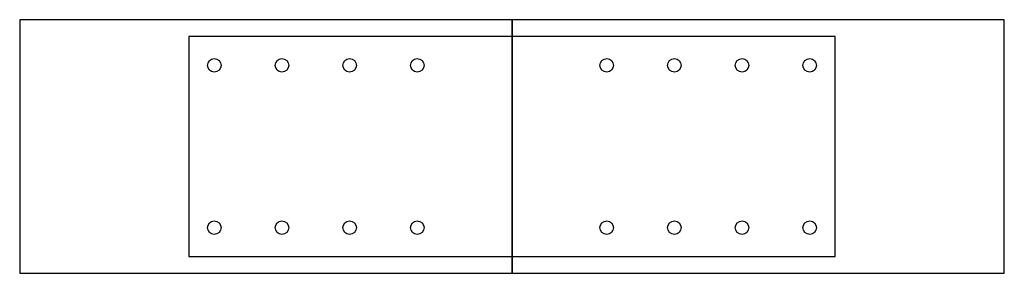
# Model space of a CAD drawing. Header units: millimetres. Extents: x -582 to 582, y -150 to 150.
import ezdxf

# ---------------------------------------------------------------- set-up
doc = ezdxf.new("R2010")
doc.units = ezdxf.units.MM
for name, color, linetype in [('DOWEL_STA16300B', 30, 'CONTINUOUS'), ('TN_HOLES', 1, 'CONTINUOUS'), ('TN_MEMBER_CH1', 40, 'CONTINUOUS'), ('TN_MEMBER_CH2', 40, 'CONTINUOUS'), ('TN_PLATE_1', 5, 'CONTINUOUS'), ('TN_PLATE_2', 5, 'CONTINUOUS')]:
    doc.layers.add(name, color=color, linetype=linetype)

msp = doc.modelspace()

# ---------------------------------------------------------------- linework, layer by layer
at = {"layer": 'DOWEL_STA16300B'}
for centre in [(-352, 96), (-272, 96), (-192, 96), (-112, 96), (112, 96), (192, 96), (272, 96), (352, 96), (-352, -96), (-272, -96), (-192, -96), (-112, -96), (112, -96), (192, -96), (272, -96), (352, -96)]:
    msp.add_circle(centre, 8, dxfattribs=at)
at = {"layer": 'TN_HOLES'}
for centre in [(-352, 96), (-272, 96), (-192, 96), (-112, 96), (112, 96), (192, 96), (272, 96), (352, 96), (-352, -96), (-272, -96), (-192, -96), (-112, -96), (112, -96), (192, -96), (272, -96), (352, -96)]:
    msp.add_circle(centre, 8, dxfattribs=at)
at = {"layer": 'TN_MEMBER_CH1'}
msp.add_lwpolyline([(0, 150), (-582, 150), (-582, -150), (0, -150)], close=True, dxfattribs=at)
at = {"layer": 'TN_MEMBER_CH2'}
msp.add_lwpolyline([(0, -150), (582, -150), (582, 150), (0, 150)], close=True, dxfattribs=at)
at = {"layer": 'TN_PLATE_1'}
msp.add_lwpolyline([(0, -130), (382, -130), (382, 130), (0, 130), (-382, 130), (-382, -130)], close=True, dxfattribs=at)
at = {"layer": 'TN_PLATE_2'}
msp.add_lwpolyline([(0, -130), (382, -130), (382, 130), (0, 130), (-382, 130), (-382, -130)], close=True, dxfattribs=at)

doc.saveas('drawing.dxf')
